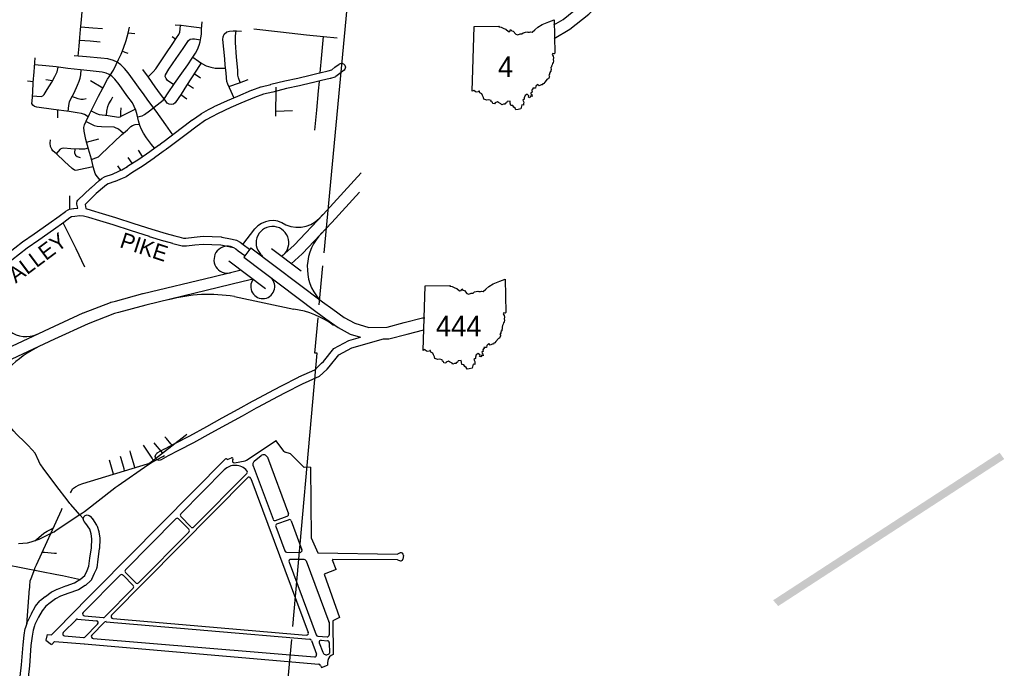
# Model space of a CAD drawing. Extents: x 1490269 to 1614827, y 653968 to 769227.
# Tile 8 of 9: x 1589874 to 1614827, y 727587 to 744014. Entities that reach past the tile are written whole.
import ezdxf
from ezdxf.enums import TextEntityAlignment as Align

# ---------------------------------------------------------------- set-up
doc = ezdxf.new("R2010")
doc.units = 0
doc.header["$MEASUREMENT"] = 0
for name, color, linetype in [('12', 7, 'Continuous'), ('35', 7, 'Continuous'), ('36', 7, 'Continuous'), ('37', 7, 'Continuous'), ('38', 7, 'Continuous'), ('4', 7, 'Continuous'), ('40', 7, 'Continuous'), ('41', 7, 'Continuous'), ('61', 7, 'Continuous'), ('62', 7, 'Continuous'), ('8', 7, 'Continuous'), ('SHEET', 7, 'Continuous')]:
    doc.layers.add(name, color=color, linetype=linetype)
doc.styles.add('txt', font='TXT', dxfattribs={"height": 0.2})

# ---------------------------------------------------------------- blocks, each defined once
blk = doc.blocks.new('SR1')
at = {"layer": '61', "color": 7, "linetype": 'Continuous'}
blk.add_lwpolyline([(-772.74, 884.06), (-218.93, 893.37), (-227.58, 876.08), (-175.31, 872.48), (-119.81, 841.99), (-72.88, 822.75), (-15.45, 777.35), (18.91, 777.86), (33.44, 815.07), (59.75, 786.35), (90.98, 781.22), (144.95, 712.9), (189.53, 698.11), (242.9, 721.53), (282.81, 725.37), (311.96, 748.52), (387.96, 768.31), (409.16, 756.45), (449.39, 758.84), (469.62, 767.61), (504.73, 759.78), (566.51, 811.68), (630.08, 872.88), (727.88, 930.61), (873.99, 985.3), (989.51, 1034.24), (1006.21, 293.52), (989.15, 283.14), (962.6, 288.03), (944.77, 267.24), (966.85, 232.58), (977.28, 195.97), (968.04, 155.61), (977.15, 122.3), (970.94, 94.44), (954.27, 66.72), (948.5, 40.27), (934.34, 12.43), (935.52, -3.16), (921.99, -15.5), (924.44, -61.84), (917.6, -87.51), (919.94, -109.65), (898.02, -115.46), (903.06, -133.76), (889.11, -147.88), (892.08, -172.22), (876.27, -187.71), (891.62, -218.79), (879.3, -228.65), (869.07, -266.44), (840.93, -274.11), (784.61, -343.24), (764.73, -369.36), (742.41, -375.87), (730.11, -402.72), (702.62, -402.82), (661.02, -421.41), (634.14, -389.4), (587.01, -427.94), (581.58, -472.44), (522, -471.02), (524.33, -493.52), (511.04, -500.09), (498.92, -522.62), (505.95, -562.68), (478.07, -572.88), (481.45, -596.15), (499.31, -610.38), (507.25, -654.82), (477.61, -645.81), (453.31, -683.27), (428.36, -674.48), (436.53, -642.74), (394.35, -604.59), (354.42, -635.15), (333.62, -683.98), (333.37, -716.84), (303.63, -736.7), (322.7, -783.12), (319.22, -815.08), (319.8, -845.45), (282.61, -844.37), (260.1, -926.34), (195.47, -941.99), (150.62, -951.38), (134.79, -914.14), (102.71, -894.53), (81.83, -857.04), (35.76, -851.93), (24.85, -800.48), (19.69, -758.7), (-43.27, -769.01), (-60.58, -794.55), (-82.91, -801.41), (-95.89, -827.14), (-126.35, -829.28), (-159.01, -841.41), (-180.4, -816.2), (-233.94, -790.85), (-257.99, -777.77), (-308.34, -798.08), (-319.08, -822.12), (-359.14, -811.52), (-368.52, -784.71), (-392.77, -776.67), (-398.13, -748.24), (-449.92, -733.1), (-489.57, -739.12), (-559.49, -716.25), (-563.74, -678.84), (-587.55, -633.27), (-599.98, -601.61), (-644.17, -577.44), (-653.13, -539.82), (-667.27, -540.94), (-680.19, -556.2), (-729.27, -563.22), (-748.88, -547.82), (-776.37, -521.58), (-812.68, -543.29), (-772.74, 884.06)], close=True, dxfattribs=at)
at = {"layer": '62', "color": 7, "linetype": 'Continuous'}
blk.add_line((-812.68, -543.29), (-772.74, 884.06), dxfattribs=at)
for points in [[(-772.74, 884.06), (-218.93, 893.37), (-227.58, 876.08), (-175.31, 872.48), (-119.81, 841.99), (-72.88, 822.75), (-15.45, 777.35), (18.91, 777.86), (33.44, 815.07), (59.75, 786.35), (90.98, 781.22), (144.95, 712.9), (189.53, 698.11), (242.9, 721.53), (282.81, 725.37), (311.96, 748.52), (387.96, 768.31), (409.16, 756.45), (449.39, 758.84), (469.62, 767.61), (504.73, 759.78), (566.51, 811.68), (630.08, 872.88), (727.88, 930.61), (873.99, 985.3), (989.51, 1034.24), (1006.21, 293.52)], [(1006.21, 293.52), (989.15, 283.14), (962.6, 288.03), (944.77, 267.24), (966.85, 232.58), (977.28, 195.97), (968.04, 155.61), (977.15, 122.3), (970.94, 94.44), (954.27, 66.72), (948.5, 40.27), (934.34, 12.43), (935.52, -3.16), (921.99, -15.5), (924.44, -61.84), (917.6, -87.51), (919.94, -109.65), (898.02, -115.46), (903.06, -133.76), (889.11, -147.88), (892.08, -172.22), (876.27, -187.71), (891.62, -218.79), (879.3, -228.65), (869.07, -266.44), (840.93, -274.11), (784.61, -343.24), (764.73, -369.36), (742.41, -375.87), (730.11, -402.72), (702.62, -402.82), (661.02, -421.41), (634.14, -389.4), (587.01, -427.94), (581.58, -472.44), (522, -471.02), (524.33, -493.52), (511.04, -500.09), (498.92, -522.62), (505.95, -562.68), (478.07, -572.88), (481.45, -596.15), (499.31, -610.38), (507.25, -654.82), (477.61, -645.81), (453.31, -683.27), (428.36, -674.48), (436.53, -642.74), (394.35, -604.59), (354.42, -635.15), (333.62, -683.98), (333.37, -716.84), (303.63, -736.7), (322.7, -783.12), (319.22, -815.08), (319.8, -845.45), (282.61, -844.37), (260.1, -926.34)], [(260.1, -926.34), (195.47, -941.99), (150.62, -951.38), (134.79, -914.14), (102.71, -894.53), (81.83, -857.04), (35.76, -851.93), (24.85, -800.48), (19.69, -758.7), (-43.27, -769.01), (-60.58, -794.55), (-82.91, -801.41), (-95.89, -827.14), (-126.35, -829.28), (-159.01, -841.41), (-180.4, -816.2), (-233.94, -790.85), (-257.99, -777.77), (-308.34, -798.08), (-319.08, -822.12), (-359.14, -811.52), (-368.52, -784.71), (-392.77, -776.67), (-398.13, -748.24), (-449.92, -733.1), (-489.57, -739.12), (-559.49, -716.25), (-563.74, -678.84), (-587.55, -633.27), (-599.98, -601.61), (-644.17, -577.44), (-653.13, -539.82), (-667.27, -540.94), (-680.19, -556.2), (-729.27, -563.22), (-748.88, -547.82), (-776.37, -521.58), (-812.68, -543.29)]]:
    blk.add_lwpolyline(points, dxfattribs=at)
at = {"layer": '62', "color": 7, "linetype": 'Continuous', "style": 'txt'}
blk.add_attdef('TAG00', text='', height=450, dxfattribs=at).set_placement((0, 0), align=Align.MIDDLE)

msp = doc.modelspace()

# ---------------------------------------------------------------- hatches: boundary and pattern name
at = {"layer": 'SHEET'}
h = msp.add_hatch(color=255, dxfattribs=at)
h.dxf.hatch_style = 1
h.paths.add_polyline_path([(1609098, 729163), (1614827, 732887), (1614708, 733047), (1608969, 729310)])

# ---------------------------------------------------------------- linework, layer by layer
at = {"layer": '12', "color": 7, "linetype": 'Continuous'}
for p, q in [((1597590, 738113), (1598331, 745994)), ((1597467, 736796), (1597559, 737783)), ((1596680, 727325), (1596769, 728313))]:
    msp.add_line(p, q, dxfattribs=at)
msp.add_lwpolyline([(1596798, 728642), (1597415, 735565), (1597351, 735568), (1597436, 736466)], dxfattribs=at)
at = {"layer": '35', "color": 2, "linetype": 'Continuous'}
for p, q in [((1595732, 738240), (1595551, 738001)), ((1595732, 738240), (1597549, 736867)), ((1596257, 738219), (1597005, 737654)), ((1595176, 737908), (1596104, 737207)), ((1595551, 738001), (1597375, 736622)), ((1595792, 737442), (1595539, 737380))]:
    msp.add_line(p, q, dxfattribs=at)
for points in [[(1603414, 743887), (1603647, 744023), (1604094, 744379), (1604820, 745118), (1605805, 746195), (1606523, 747154), (1606860, 747918), (1607689, 750714)], [(1603419, 743542), (1603817, 743775), (1604295, 744156), (1605037, 744912), (1606037, 746003), (1606783, 747002), (1607143, 747814), (1607978, 750633)], [(1597561, 739079), (1598531, 740137)], [(1597783, 738878), (1598488, 739647)], [(1596517, 738023), (1596831, 738303), (1597561, 739079)], [(1597783, 738878), (1597045, 738092), (1597039, 738088), (1597035, 738083), (1596756, 737834)], [(1589547, 735690), (1590631, 736194), (1590631, 736194), (1590632, 736194), (1591485, 736586), (1591487, 736586), (1591493, 736589), (1592178, 736855), (1592184, 736856), (1592193, 736860), (1592301, 736889), (1592995, 737078), (1592998, 737078), (1593000, 737079), (1594772, 737501), (1594772, 737501), (1595213, 737608), (1595213, 737608), (1595489, 737676)], [(1595539, 737380), (1593072, 736788), (1592379, 736600), (1592279, 736573), (1591606, 736311), (1590757, 735922), (1589673, 735418), (1589672, 735418)], [(1597549, 736867), (1597808, 736680), (1598100, 736473), (1598366, 736330), (1598718, 736219), (1599190, 736231), (1599617, 736341), (1600080, 736461), (1600140, 736461)], [(1597375, 736622), (1597633, 736436), (1597941, 736217), (1598249, 736053), (1598508, 735971)], [(1599095, 735929), (1599232, 735932), (1599692, 736050), (1600116, 736161)]]:
    msp.add_lwpolyline(points, dxfattribs=at)
at = {"layer": '35', "color": 1, "linetype": 'Continuous'}
for points in [[(1597353, 735149), (1597526, 735311), (1597571, 735354), (1597834, 735683), (1598214, 735888), (1598508, 735971)], [(1597466, 734981), (1597662, 735165), (1597719, 735218), (1597965, 735526), (1598290, 735701), (1599095, 735929)]]:
    msp.add_lwpolyline(points, dxfattribs=at)
msp.add_arc((1595313, 732842), 49.1, 139.6918, 279.617, dxfattribs=at)
at = {"layer": '36', "color": 3, "linetype": 'Continuous'}
for points in [[(1597781, 742746), (1597864, 742809), (1597970, 742892), (1597982, 742900), (1598032, 742914), (1598082, 742900), (1598118, 742864), (1598132, 742814), (1598118, 742764), (1598094, 742735), (1597987, 742651), (1597986, 742650), (1597985, 742649), (1597888, 742577), (1597878, 742570), (1597860, 742562), (1597751, 742525), (1597746, 742524), (1597741, 742523), (1597524, 742474), (1597282, 742414), (1597281, 742414), (1597280, 742414), (1596965, 742341), (1596964, 742341), (1596964, 742341), (1596637, 742268), (1596287, 742183), (1596287, 742183), (1596049, 742124), (1595826, 742042), (1595476, 741897), (1595223, 741788), (1594888, 741633), (1594757, 741561), (1594757, 741561), (1594756, 741561), (1594580, 741467), (1594368, 741314), (1594089, 741108), (1593653, 740780), (1593652, 740780), (1593652, 740780), (1593592, 740736), (1593583, 740730), (1593506, 740673), (1593288, 740513), (1593286, 740512), (1593286, 740511), (1593007, 740317), (1593003, 740315), (1593002, 740314), (1592713, 740133), (1592568, 740037), (1592563, 740034), (1592552, 740028), (1592467, 739992), (1592467, 739992), (1592297, 739919), (1592295, 739919), (1592289, 739916), (1592118, 739859), (1592072, 739832), (1592019, 739789), (1591816, 739610), (1591530, 739334), (1591552, 739231), (1591681, 739193), (1591681, 739193), (1591681, 739193), (1591961, 739108), (1591961, 739108), (1592300, 739007), (1592301, 739006), (1592302, 739006), (1592768, 738853), (1593224, 738710), (1593586, 738600), (1593806, 738542)], [(1589555, 738081), (1589945, 738384), (1589948, 738386), (1589949, 738387), (1590243, 738594), (1590243, 738594), (1590613, 738855), (1590613, 738855), (1590873, 739039), (1591033, 739160), (1591043, 739167), (1591043, 739167), (1591102, 739201), (1591102, 739201), (1591102, 739201), (1591103, 739201), (1591104, 739201), (1591136, 739213), (1591237, 739230), (1591241, 739230), (1591242, 739230), (1591345, 739242), (1591323, 739346), (1591320, 739368), (1591334, 739418), (1591351, 739440), (1591679, 739755), (1591681, 739757), (1591682, 739758), (1591888, 739940), (1591891, 739942), (1591892, 739943), (1591952, 739992), (1591963, 739999), (1591964, 740000), (1592024, 740036), (1592026, 740037), (1592044, 740045), (1592222, 740105), (1592388, 740176), (1592388, 740176), (1592465, 740208), (1592603, 740300), (1592605, 740302), (1592605, 740302), (1592894, 740483), (1593170, 740675), (1593388, 740834), (1593397, 740840), (1593474, 740897), (1593533, 740941), (1593970, 741268), (1593970, 741268), (1593970, 741269), (1594249, 741475), (1594250, 741475), (1594250, 741476), (1594469, 741633), (1594477, 741639), (1594480, 741640), (1594662, 741737), (1594795, 741810), (1594795, 741810), (1594801, 741813), (1595140, 741971), (1595141, 741971), (1595143, 741972), (1595398, 742081), (1595398, 742081), (1595399, 742081), (1595751, 742227), (1595752, 742227), (1595755, 742229), (1595985, 742313), (1595990, 742314), (1595996, 742317), (1596238, 742377), (1596239, 742377), (1596239, 742378), (1596591, 742463), (1596592, 742463), (1596593, 742463), (1596921, 742536), (1596921, 742536), (1597234, 742608), (1597476, 742669), (1597478, 742669), (1597479, 742669), (1597692, 742717), (1597781, 742746)], [(1591903, 738917), (1591624, 739001), (1591490, 739041), (1591400, 739048), (1591268, 739032), (1591187, 739018), (1591148, 738997), (1590993, 738879), (1590990, 738877), (1590990, 738877), (1590729, 738692), (1590728, 738692), (1590728, 738692), (1590358, 738430), (1590358, 738430), (1590358, 738430), (1590066, 738225), (1589676, 737921)], [(1593758, 738348), (1593533, 738407), (1593531, 738408), (1593530, 738408), (1593165, 738518), (1593165, 738519), (1593164, 738519), (1592707, 738663), (1592706, 738663), (1592706, 738663), (1592241, 738815), (1591903, 738917), (1591903, 738917), (1591903, 738917)], [(1593545, 733142), (1593545, 733142), (1593548, 733144), (1593809, 733278), (1593809, 733278), (1594184, 733472), (1594619, 733713), (1594620, 733713), (1595009, 733928), (1595009, 733928), (1595009, 733928), (1595412, 734150), (1595771, 734350), (1595822, 734378), (1595822, 734378), (1595823, 734379), (1596186, 734574), (1596186, 734574), (1596187, 734574), (1596331, 734649), (1596332, 734650), (1596509, 734742), (1596509, 734742), (1596510, 734742), (1596939, 734964), (1596940, 734964), (1596944, 734966), (1597353, 735149)], [(1597466, 734981), (1597029, 734785), (1596602, 734565), (1596602, 734565), (1596424, 734472), (1596424, 734472), (1596280, 734397), (1595918, 734203), (1595868, 734175), (1595509, 733975), (1595509, 733975), (1595509, 733975), (1595106, 733753), (1595106, 733753), (1594716, 733538), (1594716, 733538), (1594280, 733296), (1594280, 733296), (1594277, 733295), (1593901, 733100), (1593901, 733100), (1593901, 733100), (1593640, 732967), (1593459, 732865), (1593410, 732852), (1593360, 732866), (1593323, 732902), (1593310, 732952), (1593323, 733002), (1593360, 733039), (1593361, 733040), (1593545, 733142)], [(1589988, 728430), (1590015, 728591), (1590018, 728598), (1590019, 728606), (1590059, 728727), (1590059, 728727), (1590073, 728768), (1590078, 728779), (1590078, 728781), (1590172, 728969), (1590174, 728971), (1590174, 728971), (1590268, 729146), (1590269, 729149), (1590278, 729161), (1590385, 729295), (1590395, 729303), (1590402, 729312), (1590523, 729406), (1590525, 729407), (1590525, 729408), (1590673, 729515), (1590682, 729521), (1590687, 729524), (1590822, 729591), (1590823, 729591), (1590831, 729595), (1591046, 729676), (1591047, 729676), (1591048, 729677), (1591266, 729754), (1591424, 729851), (1591523, 729938), (1591581, 730066), (1591581, 730066), (1591629, 730174), (1591654, 730374), (1591654, 730374), (1591654, 730376), (1591694, 730640), (1591706, 730866), (1591682, 730996), (1591648, 731111), (1591552, 731255), (1591508, 731307), (1591497, 731322), (1591484, 731372), (1591497, 731422), (1591534, 731459), (1591584, 731472), (1591634, 731459), (1591660, 731437), (1591708, 731380), (1591714, 731372), (1591715, 731371), (1591823, 731209), (1591826, 731204), (1591835, 731183), (1591876, 731048), (1591876, 731042), (1591878, 731037), (1591905, 730890), (1591907, 730872), (1591906, 730866), (1591893, 730625), (1591893, 730623), (1591892, 730615), (1591852, 730348), (1591825, 730134), (1591820, 730119), (1591817, 730106), (1591764, 729985), (1591763, 729984), (1591763, 729984), (1591696, 729836), (1591692, 729828), (1591671, 729803), (1591551, 729696), (1591538, 729686), (1591537, 729685), (1591362, 729578), (1591360, 729576), (1591343, 729569), (1591115, 729488), (1590906, 729410), (1590784, 729349), (1590644, 729247), (1590534, 729161), (1590440, 729043), (1590350, 728878), (1590260, 728698), (1590249, 728664), (1590249, 728664), (1590211, 728551), (1590186, 728400), (1590160, 728162), (1590120, 727653), (1590120, 727653), (1590119, 727650), (1590052, 727060)], [(1589853, 727081), (1589920, 727671), (1589961, 728180), (1589961, 728180), (1589961, 728183), (1589988, 728425), (1589988, 728426), (1589988, 728430)]]:
    msp.add_lwpolyline(points, dxfattribs=at)
at = {"layer": '36', "color": 2, "linetype": 'Continuous'}
for points in [[(1593806, 738542), (1593906, 738516), (1594021, 738485), (1594087, 738485), (1594295, 738510), (1594523, 738528), (1594749, 738519), (1594981, 738511)], [(1594981, 738511), (1594994, 738510), (1595216, 738466), (1595260, 738455)], [(1593758, 738348), (1593855, 738323), (1593995, 738285), (1594098, 738285), (1594314, 738311), (1594527, 738328), (1594741, 738319), (1594973, 738311)], [(1594970, 738311), (1595172, 738271), (1595211, 738261)]]:
    msp.add_lwpolyline(points, dxfattribs=at)
at = {"layer": '37', "color": 30, "linetype": 'Continuous'}
for p, q in [((1592627, 743684), (1592793, 743662)), ((1593734, 743589), (1593831, 743525)), ((1594298, 742649), (1594459, 742538)), ((1590068, 742468), (1590220, 742448)), ((1590703, 742470), (1590534, 742491)), ((1591983, 742280), (1591668, 742464)), ((1594126, 742384), (1594281, 742283)), ((1596368, 741575), (1596373, 742302)), ((1593955, 742119), (1594111, 742011)), ((1590839, 741533), (1590839, 741728)), ((1596369, 741700), (1596784, 741717)), ((1591571, 740909), (1591878, 741000)), ((1592989, 740548), (1592883, 740710)), ((1592723, 740381), (1592625, 740522)), ((1592438, 740200), (1592360, 740313)), ((1591142, 739213), (1591147, 739553))]:
    msp.add_line(p, q, dxfattribs=at)
for points in [[(1591357, 743094), (1591377, 743341), (1591397, 743564), (1591417, 743770), (1591437, 744009), (1591457, 744224), (1591478, 744463)], [(1592859, 741555), (1592974, 741583), (1593033, 741612), (1593165, 741710), (1593356, 741858), (1593513, 741977), (1593543, 742016), (1593640, 742164), (1593801, 742398), (1593980, 742657), (1594133, 742873), (1594247, 743043), (1594332, 743166), (1594379, 743259), (1594425, 743370), (1594447, 743450), (1594468, 743556), (1594481, 743650), (1594485, 743773), (1594502, 743964)], [(1593129, 742569), (1593258, 742690), (1593326, 742767), (1593428, 742924), (1593598, 743179), (1593738, 743387), (1593852, 743556), (1593908, 743641), (1593933, 743697), (1593942, 743773), (1593946, 743876)], [(1593816, 743885), (1593963, 743875), (1594222, 743845), (1594488, 743808)], [(1591422, 743836), (1591727, 743810), (1591974, 743790)], [(1591915, 739951), (1591816, 740075), (1591788, 740117), (1591746, 740264), (1591690, 740480), (1591620, 740731), (1591551, 740982), (1591523, 741108), (1591509, 741192), (1591502, 741282), (1591516, 741352), (1591557, 741443), (1591641, 741624), (1591760, 741854), (1591871, 742077), (1591983, 742280), (1592102, 742510), (1592157, 742594), (1592248, 742740), (1592318, 742880), (1592381, 743005), (1592443, 743145), (1592506, 743291), (1592569, 743487), (1592625, 743675), (1592657, 743828)], [(1595297, 742044), (1595232, 742194), (1595151, 742381), (1595126, 742449), (1595117, 742538), (1595109, 742669), (1595083, 742860), (1595071, 743026), (1595045, 743264), (1595024, 743510), (1595028, 743578), (1595054, 743646), (1595126, 743709), (1595190, 743726), (1595283, 743731), (1595368, 743731), (1595499, 743722)], [(1595458, 742424), (1595419, 742542), (1595406, 742606), (1595402, 742737), (1595372, 743064), (1595347, 743433), (1595342, 743535), (1595347, 743603), (1595359, 743731)], [(1595805, 743783), (1596484, 743707), (1597143, 743634), (1597577, 743586), (1597922, 743553)], [(1591391, 743492), (1591660, 743476), (1591910, 743452)], [(1593780, 742367), (1593619, 742478), (1593585, 742525), (1593564, 742572), (1593572, 742618), (1593657, 742758), (1593840, 743030), (1594014, 743285), (1594150, 743489), (1594192, 743518), (1594256, 743531), (1594307, 743527), (1594457, 743502)], [(1597490, 742669), (1597532, 743124), (1597577, 743586)], [(1592619, 743158), (1592549, 743187), (1592474, 743215)], [(1591609, 741553), (1591516, 741610), (1591439, 741638), (1591327, 741659), (1591125, 741687), (1590734, 741743), (1590309, 741798), (1590246, 741812), (1590204, 741847), (1590183, 741889), (1590190, 741952), (1590204, 742182), (1590218, 742426), (1590239, 742698), (1590267, 743047)], [(1592930, 742247), (1592799, 742426), (1592625, 742670), (1592534, 742782), (1592436, 742873), (1592346, 742936), (1592255, 742984), (1592109, 743019), (1591934, 743040), (1591571, 743075), (1591251, 743103)], [(1594474, 742919), (1594353, 742733), (1594230, 742546), (1594103, 742347), (1593963, 742130), (1593810, 741905), (1593772, 741875), (1593717, 741863), (1593666, 741871), (1593615, 741901), (1593560, 741977), (1593445, 742126), (1593309, 742313), (1593139, 742555), (1592991, 742754)], [(1594263, 743066), (1594404, 742962), (1594493, 742907), (1594600, 742848), (1594714, 742809), (1594829, 742788), (1594952, 742784), (1595093, 742789)], [(1590198, 742086), (1590414, 742066), (1590462, 742082), (1590494, 742117), (1590570, 742249), (1590685, 742436), (1590761, 742579), (1590824, 742694), (1590849, 742811)], [(1593292, 740760), (1593218, 740850), (1593085, 741024), (1593008, 741143), (1592960, 741233), (1592918, 741338), (1592883, 741450), (1592848, 741603), (1592813, 741722), (1592778, 741812), (1592729, 741910), (1592590, 742091), (1592395, 742370), (1592283, 742510), (1592213, 742580), (1592143, 742629), (1592067, 742663), (1591962, 742684), (1591662, 742719), (1591411, 742747), (1591090, 742782), (1590797, 742817), (1590539, 742845), (1590253, 742867)], [(1591106, 741690), (1591119, 741839), (1591135, 741934), (1591166, 742014), (1591254, 742165), (1591341, 742352), (1591385, 742456), (1591409, 742535), (1591421, 742615), (1591433, 742745)], [(1595178, 742320), (1595444, 742419), (1595661, 742499)], [(1597355, 741218), (1597401, 741720), (1597446, 742212), (1597469, 742450)], [(1593759, 741101), (1593574, 741352), (1593329, 741694), (1593148, 741945), (1592988, 742168), (1592930, 742247)], [(1591556, 742006), (1591485, 741990), (1591425, 741994), (1591357, 742006), (1591197, 742066)], [(1592071, 741591), (1592081, 741700), (1592105, 741815), (1592137, 741883), (1592193, 741974), (1592237, 742062)], [(1591685, 741710), (1591823, 741636), (1591886, 741616), (1592117, 741584), (1592376, 741545), (1592420, 741553), (1592483, 741584), (1592666, 741684), (1592801, 741752)], [(1592437, 741561), (1592435, 741660), (1592447, 741779)], [(1591555, 741438), (1591759, 741338), (1591835, 741314), (1591946, 741306), (1592256, 741298), (1592308, 741278), (1592376, 741250), (1592439, 741202), (1592507, 741141)], [(1591691, 740475), (1591803, 740514), (1591867, 740538), (1591938, 740606), (1592109, 740773), (1592272, 740924), (1592455, 741095), (1592603, 741226), (1592690, 741306), (1592734, 741334), (1592801, 741358), (1592909, 741365)], [(1591740, 740287), (1591537, 740243), (1591299, 740194), (1591265, 740201), (1591202, 740243), (1591013, 740424), (1590804, 740620), (1590713, 740696), (1590686, 740738), (1590658, 740801), (1590644, 740885), (1590658, 740975)], [(1591612, 740761), (1591516, 740738), (1591460, 740731), (1591383, 740731), (1591167, 740745), (1590992, 740759), (1590944, 740752), (1590902, 740731), (1590802, 740621)], [(1591268, 740739), (1591265, 740640), (1591285, 740585), (1591334, 740550), (1591404, 740522)], [(1590977, 738864), (1591085, 738640), (1591296, 738216), (1591517, 737758)], [(1590819, 729964), (1590957, 729934), (1591413, 729835)]]:
    msp.add_lwpolyline(points, dxfattribs=at)
at = {"layer": '38', "color": 1, "linetype": 'Continuous'}
for points in [[(1590467, 732656), (1590411, 732740), (1590387, 732774), (1590358, 732836), (1590265, 733035), (1590263, 733039), (1590191, 733117), (1590078, 733237), (1590048, 733268), (1590000, 733315), (1589802, 733506), (1589794, 733513), (1589729, 733589), (1589586, 733756), (1589579, 733764), (1589532, 733852), (1589427, 734045), (1589423, 734052), (1589379, 734144), (1589045, 734839), (1589036, 734857)], [(1591159, 732027), (1591183, 732073), (1591207, 732119), (1591215, 732134), (1591290, 732179), (1591378, 732233), (1591383, 732236), (1591477, 732265), (1593114, 732768), (1593149, 732778), (1593202, 732819), (1594068, 733482), (1594109, 733513)], [(1593747, 733230), (1593708, 733274), (1593591, 733404), (1593552, 733447)], [(1593260, 732861), (1593228, 732907), (1593042, 733188), (1593011, 733234)], [(1593492, 733047), (1593457, 733089), (1593318, 733255), (1593284, 733296)], [(1589844, 730747), (1590059, 730764), (1590068, 730764), (1590162, 730794), (1590368, 730858), (1590387, 730865), (1590465, 730904), (1590705, 731027), (1590746, 731047), (1590798, 731082), (1591427, 731498), (1591462, 731521), (1591514, 731562), (1592282, 732155), (1592293, 732164), (1592370, 732217), (1593123, 732739), (1593165, 732768), (1593215, 732796), (1593499, 732951), (1593546, 732977)], [(1592532, 732590), (1592518, 732642), (1592446, 732901), (1592432, 732953)], [(1592790, 732676), (1592775, 732729), (1592685, 733045), (1592670, 733098)], [(1591483, 731380), (1591405, 731468), (1591391, 731483), (1591337, 731545), (1591167, 731738), (1591147, 731760), (1591103, 731818), (1590793, 732227), (1590467, 732656)], [(1592255, 732505), (1592238, 732564), (1592167, 732800), (1592149, 732859)], [(1590058, 728700), (1590125, 729605), (1590127, 729622), (1590132, 729710), (1590136, 729762), (1590139, 729800), (1590162, 729863), (1590254, 730110), (1590259, 730124), (1590296, 730206), (1590931, 731594), (1590952, 731642)], [(1590261, 730818), (1590304, 730855), (1590475, 731003), (1590487, 731013), (1590572, 731060), (1590670, 731114), (1590720, 731142)], [(1588022, 730626), (1588076, 730611), (1589417, 730240), (1589450, 730230), (1589525, 730212), (1590819, 729964)], [(1590453, 730531), (1590504, 730527), (1590759, 730504), (1590810, 730499)]]:
    msp.add_lwpolyline(points, dxfattribs=at)
at = {"layer": '4', "color": 140, "linetype": 'Continuous'}
msp.add_line((1595533, 738321), (1595831, 738716), dxfattribs=at)
at = {"layer": '4', "color": 7, "linetype": 'Continuous'}
msp.add_line((1595316, 737000), (1596823, 736685), dxfattribs=at)
at = {"layer": '4', "color": 140, "linetype": 'Continuous'}
for centre, radius, start, end in [((1596276, 738350), 576, 53.6797, 140.6029), ((1596917, 739549), 793, 247.7945, 323.6862)]:
    msp.add_arc(centre, radius, start, end, dxfattribs=at)
at = {"layer": '4', "color": 7, "linetype": 'Continuous'}
for centre, radius, start, end in [((1596279, 738363), 415, 310.2698, 233.0993), ((1598393, 737735), 1231, 133.7743, 221.3988), ((1595140, 737935), 343, 67.5118, 282.6829), ((1596033, 737255), 305, 142.1537, 56.3124), ((1594666, 733168), 3887, 80.3765, 105.1701), ((1596486, 734423), 2287, 53.9881, 81.5374), ((1590038, 736698), 709, 234.1296, 293.3261), ((1591907, 732748), 3366, 113.012, 145.5522)]:
    msp.add_arc(centre, radius, start, end, dxfattribs=at)
at = {"layer": '40', "color": 2, "linetype": 'Continuous'}
for points in [[(1595260, 738455), (1595367, 738428), (1595460, 738376), (1595534, 738321), (1595696, 738199)], [(1595211, 738261), (1595293, 738241), (1595351, 738208), (1595414, 738161), (1595577, 738038)]]:
    msp.add_lwpolyline(points, dxfattribs=at)
at = {"layer": '8', "color": 7, "linetype": 'Continuous'}
for p, q in [((1595625, 732857), (1596370, 733357)), ((1596574, 733079), (1596369, 733356)), ((1595112, 732891), (1595135, 732881)), ((1595153, 732881), (1595243, 732918)), ((1595817, 732829), (1595994, 732973)), ((1596150, 732930), (1596685, 731502)), ((1596733, 733015), (1596598, 733062)), ((1596733, 733015), (1597084, 732670)), ((1591011, 728770), (1595084, 732886)), ((1595321, 732794), (1595587, 732842)), ((1595787, 732716), (1596294, 731360)), ((1597241, 732679), (1597085, 732669)), ((1597241, 732679), (1597259, 730892)), ((1592204, 728935), (1595646, 732413)), ((1593956, 731498), (1595057, 732611)), ((1594286, 731166), (1595628, 732522)), ((1595729, 732396), (1597188, 728496)), ((1594215, 731166), (1593956, 731428)), ((1596358, 731330), (1596655, 731437)), ((1592555, 730082), (1593830, 731370)), ((1594160, 731109), (1593901, 731370)), ((1596363, 731177), (1596593, 730560)), ((1596392, 731242), (1596690, 731349)), ((1596753, 731319), (1597026, 730590)), ((1592885, 729750), (1594160, 731038)), ((1597259, 730892), (1597426, 730514)), ((1596639, 730528), (1596979, 730522)), ((1597426, 730514), (1599446, 730480)), ((1599517, 730509), (1599446, 730480)), ((1599598, 730444), (1599583, 730347)), ((1596699, 730278), (1597388, 728436)), ((1597084, 730344), (1596746, 730346)), ((1597130, 730312), (1597711, 728760)), ((1597893, 730089), (1597799, 730328)), ((1599450, 730336), (1597808, 730342)), ((1599450, 730336), (1599523, 730309)), ((1591481, 728997), (1592421, 729946)), ((1592751, 729685), (1592492, 729946)), ((1592814, 729750), (1592555, 730011)), ((1597893, 730088), (1597590, 729967)), ((1597590, 729967), (1597978, 728874)), ((1592030, 728886), (1592751, 729615)), ((1591512, 728912), (1591990, 728871)), ((1590678, 728434), (1591016, 728775)), ((1590979, 728490), (1591301, 728815)), ((1591341, 728830), (1591818, 728788)), ((1591528, 728379), (1591849, 728704)), ((1591702, 728428), (1592024, 728753)), ((1592064, 728767), (1597222, 728324)), ((1592235, 728850), (1597137, 728429)), ((1597713, 728751), (1597717, 728434)), ((1597978, 728874), (1597806, 728786)), ((1597806, 728786), (1597817, 727936)), ((1590571, 728443), (1590540, 728296)), ((1590571, 728443), (1590678, 728434)), ((1591011, 728405), (1591488, 728364)), ((1597431, 728403), (1597663, 728384)), ((1590540, 728296), (1590684, 728192)), ((1590685, 728193), (1590759, 728268)), ((1590759, 728268), (1591516, 728203)), ((1591506, 728204), (1597459, 727692)), ((1591734, 728343), (1597345, 727873)), ((1597265, 728292), (1597396, 727941)), ((1597465, 728231), (1597553, 727996)), ((1597516, 728299), (1597674, 728285)), ((1597720, 728236), (1597723, 727966)), ((1597697, 727945), (1597718, 727957)), ((1597501, 727660), (1597522, 727605)), ((1597522, 727605), (1597678, 727664)), ((1597683, 727781), (1597675, 727729))]:
    msp.add_line(p, q, dxfattribs=at)
for centre, radius, start, end in [((1595102, 732868), 25, 66.5394, 135.2994), ((1595253, 732892), 28.4, 322.1019, 112.2228), ((1596057, 732895), 100, 20.5174, 129.0699), ((1596615, 733109), 50, 216.5323, 250.7852), ((1595335, 732336), 390, 41.0399, 135.2987), ((1595145, 732904), 25, 246.5435, 290.5381), ((1595569, 732940), 100, 280.2504, 303.8628), ((1595880, 732751), 100, 129.07, 200.5174), ((1597085, 732670), 1, 225.4649, 273.6874), ((1595593, 732557), 50, 315.2993, 44.3769), ((1595682, 732378), 50, 20.5174, 135.2994), ((1593992, 731463), 50, 135.2993, 224.7453), ((1596638, 731484), 50, 289.7848, 20.5175), ((1593865, 731335), 50, 44.7453, 135.2991), ((1594251, 731201), 50, 224.745, 315.2993), ((1596341, 731377), 50, 200.5171, 289.7842), ((1596409, 731195), 50, 109.7849, 200.5174), ((1596706, 731302), 50, 20.5173, 109.7842), ((1594124, 731074), 50, 315.2992, 44.745), ((1596640, 730578), 50, 200.5173, 269.0297), ((1596979, 730572), 50, 269.0291, 20.5175), ((1599538, 730453), 60, 351.8658, 110.918), ((1596746, 730296), 50, 89.7942, 200.5174), ((1597083, 730294), 50, 20.5176, 89.7941), ((1597808, 730332), 10, 89.7941, 201.5244), ((1599538, 730351), 45, 250.926, 355.0897), ((1592456, 729911), 50, 44.745, 135.2993), ((1592590, 730047), 50, 135.2992, 224.745), ((1592715, 729650), 50, 315.2996, 44.745), ((1592849, 729785), 50, 224.7451, 315.2993), ((1591517, 728962), 50, 135.2993, 265.0883), ((1592240, 728900), 50, 135.2994, 265.0879), ((1591336, 728780), 50, 85.0881, 135.2988), ((1591814, 728739), 50, 315.2992, 85.0883), ((1591994, 728921), 50, 265.0881, 315.2994), ((1592059, 728718), 50, 85.088, 135.2994), ((1597688, 728751), 25, 0.7792, 20.5173), ((1591015, 728455), 50, 135.299, 265.0879), ((1591738, 728393), 50, 135.2997, 265.088), ((1597141, 728478), 50, 265.0878, 20.5172), ((1597435, 728453), 50, 200.5174, 265.0878), ((1597667, 728433), 50, 265.0879, 0.7793), ((1591492, 728414), 50, 265.0877, 315.2994), ((1597218, 728274), 50, 20.5172, 85.088), ((1597512, 728249), 50, 85.0883, 200.5173), ((1597670, 728235), 50, 0.7784, 85.0881), ((1597349, 727923), 50, 265.0879, 20.5172), ((1597647, 728031), 100, 200.5173, 300.4619), ((1597880, 727746), 200, 108.4771, 170.0618), ((1597713, 727966), 10, 300.4626, 0.7779), ((1597713, 727966), 10, 300.4608, 0.7786), ((1597454, 727642), 50, 20.5176, 85.0881), ((1597823, 727704), 150, 170.3318, 195.2452)]:
    msp.add_arc(centre, radius, start, end, dxfattribs=at)

# ---------------------------------------------------------------- block references
at = {"layer": '61', "color": 7, "linetype": 'Continuous'}
ref = msp.add_blockref('SR1', (1602278, 742825), dxfattribs=dict(at, xscale=1.150003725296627, yscale=1.150003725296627))
ref.add_attrib('TAG00', ' 4 ', dxfattribs={"layer": '62', "color": 7, "linetype": 'Continuous', "height": 517.5, "style": 'txt'}).set_placement((1602188, 742825), align=Align.MIDDLE)
ref = msp.add_blockref('SR1', (1601038, 736257), dxfattribs=dict(at, xscale=1.150003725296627, yscale=1.150003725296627))
ref.add_attrib('TAG00', '444', dxfattribs={"layer": '62', "color": 7, "linetype": 'Continuous', "height": 517.5, "style": 'txt'}).set_placement((1601001, 736257), align=Align.MIDDLE)

# ---------------------------------------------------------------- texts
at = {"layer": '41', "color": 140, "linetype": 'Continuous', "style": 'txt'}
for s, rotation, p in [('VALLEY', 36.8699, (1589490, 737113)), ('PIKE', 341.9222, (1592386, 738257))]:
    msp.add_text(s, height=400, rotation=rotation, dxfattribs=at).set_placement(p)

doc.saveas('drawing.dxf')
